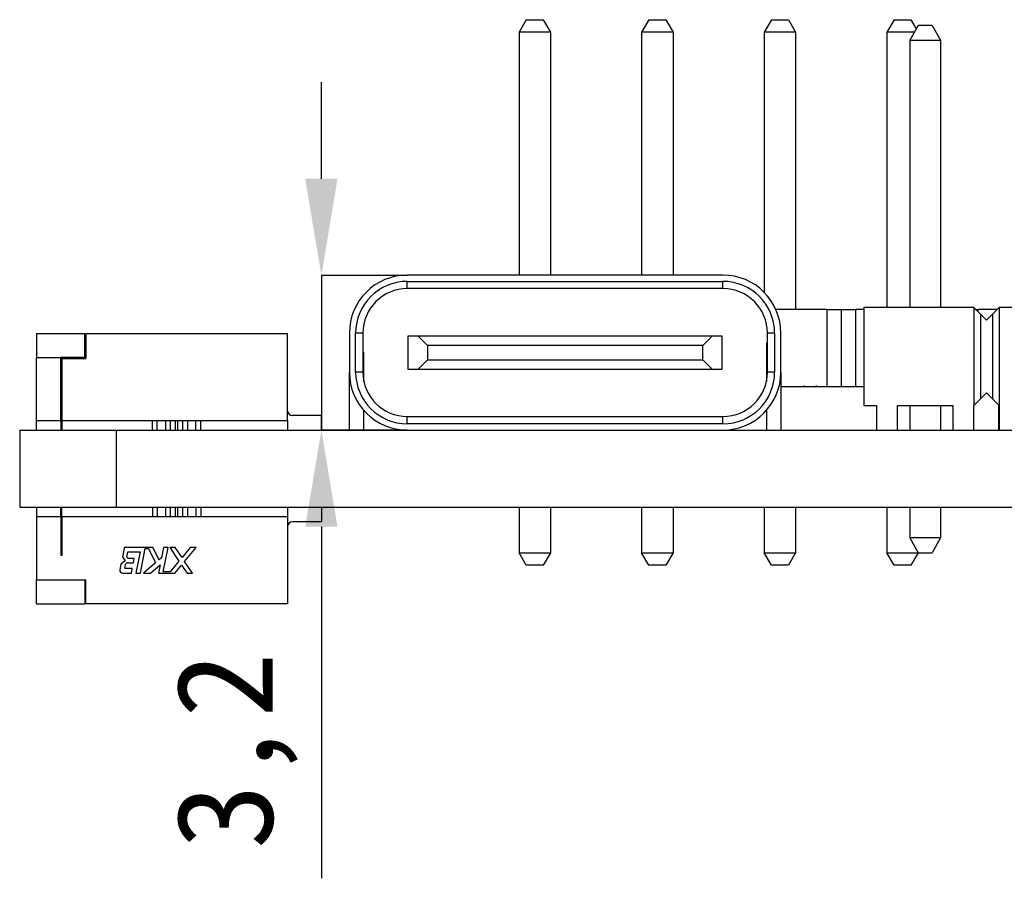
# Model space of a CAD drawing. Header units: millimetres. Extents: x 1707 to 1854, y 2274 to 2502.
# Tile 7 of 22: x 1714 to 1734, y 2331 to 2349. Entities that reach past the tile are written whole.
import ezdxf

# ---------------------------------------------------------------- set-up
doc = ezdxf.new("R2010")
doc.units = ezdxf.units.MM
doc.styles.add('黑体高度2mm', font='simhei.ttf', dxfattribs={"height": 2})
doc.dimstyles.new('红色高度2mm', dxfattribs={"dimtxt": 2, "dimasz": 2, "dimexe": 0, "dimexo": 0, "dimtad": 1, "dimdec": 1, "dimtxsty": '黑体高度2mm', "dimcen": 2.5, "dimclrd": 1, "dimclre": 1, "dimclrt": 1, "dimadec": 0, "dimazin": 0, "dimtfac": 1, "dimtdec": 1, "dimtmove": 0, "dimatfit": 3, "dimfxl": 1, "dimarcsym": 0})

# ---------------------------------------------------------------- blocks, each defined once
blk = doc.blocks.new('*D44')
at = {"color": 1, "lineweight": -2, "transparency": 16777216}
for p, q in [((1719.834, 2345.759), (1719.834, 2347.759)), ((1721.614, 2343.759), (1719.834, 2343.759)), ((1719.834, 2343.759), (1719.834, 2340.555)), ((1721.614, 2340.555), (1719.834, 2340.555)), ((1719.834, 2338.555), (1719.834, 2331.271))]:
    blk.add_line(p, q, dxfattribs=at)
at = {"color": 1, "transparency": 16777216}
for points in [[(1719.5, 2345.759), (1720.167, 2345.759), (1719.834, 2343.759)], [(1719.5, 2338.555), (1720.167, 2338.555), (1719.834, 2340.555)]]:
    blk.add_solid(points, dxfattribs=at)
at = {"layer": 'Defpoints', "color": 0, "transparency": 16777216}
for p in [(1721.614, 2343.759), (1719.834, 2340.555), (1721.614, 2340.555)]:
    blk.add_point(p, dxfattribs=at)
at = {"color": 1, "transparency": 16777216, "insert": (1718.085, 2333.913), "char_height": 2, "attachment_point": 5, "rotation": 90, "style": '黑体高度2mm'}
blk.add_mtext('3,2', dxfattribs=at)

msp = doc.modelspace()

# ---------------------------------------------------------------- linework, layer by layer
at = {"color": 7, "linetype": 'Continuous', "lineweight": 25}
for p, q in [((1724.079, 2349.055), (1723.929, 2348.795)), ((1724.079, 2349.055), (1724.429, 2349.055)), ((1724.429, 2349.055), (1724.579, 2348.795)), ((1726.619, 2349.055), (1726.469, 2348.795)), ((1726.619, 2349.055), (1726.969, 2349.055)), ((1726.969, 2349.055), (1727.119, 2348.795)), ((1729.159, 2349.055), (1729.009, 2348.795)), ((1729.159, 2349.055), (1729.509, 2349.055)), ((1729.509, 2349.055), (1729.659, 2348.795)), ((1731.699, 2349.055), (1731.549, 2348.795)), ((1731.699, 2349.055), (1732.049, 2349.055)), ((1732.049, 2349.055), (1732.159, 2348.864)), ((1732.201, 2348.937), (1732.026, 2348.632)), ((1732.486, 2348.937), (1732.201, 2348.937)), ((1732.486, 2348.937), (1732.661, 2348.632)), ((1724.579, 2348.795), (1723.929, 2348.795)), ((1723.929, 2348.795), (1723.929, 2343.765)), ((1724.579, 2348.795), (1724.579, 2343.765)), ((1726.469, 2348.795), (1726.469, 2343.765)), ((1727.119, 2348.795), (1726.469, 2348.795)), ((1727.119, 2348.795), (1727.119, 2343.765)), ((1729.659, 2348.795), (1729.009, 2348.795)), ((1729.009, 2348.795), (1729.009, 2343.407)), ((1729.659, 2348.795), (1729.659, 2343.055)), ((1731.549, 2348.795), (1731.549, 2343.095)), ((1732.12, 2348.795), (1731.549, 2348.795)), ((1732.026, 2348.632), (1732.661, 2348.632)), ((1732.026, 2348.632), (1732.026, 2343.095)), ((1732.661, 2348.632), (1732.661, 2343.095)), ((1728.154, 2343.765), (1721.614, 2343.765)), ((1721.614, 2343.485), (1721.614, 2343.635)), ((1721.614, 2343.635), (1728.154, 2343.635)), ((1728.154, 2343.485), (1728.154, 2343.635)), ((1728.154, 2343.485), (1721.614, 2343.485)), ((1731.074, 2343.095), (1731.074, 2341.063)), ((1733.349, 2343.095), (1731.074, 2343.095)), ((1733.349, 2343.095), (1733.349, 2341.063)), ((1733.487, 2342.958), (1733.349, 2343.095)), ((1733.878, 2343.095), (1733.741, 2342.958)), ((1733.878, 2343.095), (1733.878, 2341.063)), ((1735.889, 2343.095), (1733.878, 2343.095)), ((1730.304, 2343.055), (1729.249, 2343.055)), ((1730.304, 2343.055), (1730.304, 2341.455)), ((1730.304, 2343.055), (1730.604, 2343.055)), ((1730.604, 2343.055), (1730.604, 2341.455)), ((1730.604, 2343.055), (1730.904, 2343.055)), ((1730.904, 2341.455), (1730.904, 2343.055)), ((1731.074, 2343.055), (1730.904, 2343.055)), ((1733.389, 2343.055), (1733.444, 2343.055)), ((1733.444, 2343.001), (1733.444, 2343.055)), ((1733.838, 2343.055), (1733.444, 2343.055)), ((1733.487, 2342.958), (1733.487, 2341.2)), ((1733.614, 2342.831), (1733.487, 2342.958)), ((1733.741, 2342.958), (1733.614, 2342.831)), ((1733.741, 2342.958), (1733.741, 2341.2)), ((1713.934, 2342.555), (1714.936, 2342.555)), ((1713.934, 2342.555), (1713.934, 2342.055)), ((1714.936, 2342.055), (1714.936, 2342.555)), ((1714.956, 2342.555), (1714.956, 2342.035)), ((1714.956, 2342.555), (1719.134, 2342.555)), ((1719.134, 2340.755), (1719.134, 2342.555)), ((1720.414, 2342.565), (1720.414, 2341.755)), ((1720.694, 2342.565), (1720.544, 2342.565)), ((1720.544, 2341.755), (1720.544, 2342.565)), ((1720.694, 2342.565), (1720.694, 2341.755)), ((1721.634, 2341.81), (1721.634, 2342.51)), ((1721.634, 2342.51), (1721.834, 2342.51)), ((1722.034, 2342.31), (1721.834, 2342.51)), ((1721.834, 2342.51), (1727.934, 2342.51)), ((1727.934, 2342.51), (1727.734, 2342.31)), ((1727.934, 2342.51), (1728.134, 2342.51)), ((1728.134, 2342.51), (1728.134, 2341.81)), ((1729.074, 2341.755), (1729.074, 2342.565)), ((1729.224, 2342.565), (1729.074, 2342.565)), ((1729.224, 2342.565), (1729.224, 2341.755)), ((1729.354, 2341.755), (1729.354, 2342.565)), ((1722.034, 2342.31), (1722.034, 2342.01)), ((1727.734, 2342.31), (1722.034, 2342.31)), ((1727.734, 2342.01), (1727.734, 2342.31)), ((1729.074, 2342.355), (1729.054, 2342.355)), ((1729.054, 2342.355), (1729.054, 2341.955)), ((1720.714, 2342.16), (1720.694, 2342.16)), ((1720.714, 2341.564), (1720.714, 2342.16)), ((1713.934, 2340.755), (1713.934, 2342.055)), ((1713.934, 2342.055), (1714.434, 2342.055)), ((1714.434, 2340.755), (1714.434, 2342.055)), ((1714.936, 2342.055), (1714.434, 2342.055)), ((1714.454, 2342.035), (1714.454, 2340.755)), ((1714.454, 2342.035), (1714.956, 2342.035)), ((1714.936, 2342.055), (1714.956, 2342.055)), ((1721.834, 2341.81), (1722.034, 2342.01)), ((1722.034, 2342.01), (1727.734, 2342.01)), ((1727.734, 2342.01), (1727.934, 2341.81)), ((1729.054, 2341.955), (1729.054, 2341.564)), ((1729.054, 2341.955), (1729.074, 2341.955)), ((1720.414, 2340.555), (1720.414, 2341.755)), ((1720.694, 2341.755), (1720.544, 2341.755)), ((1721.834, 2341.81), (1721.634, 2341.81)), ((1727.934, 2341.81), (1721.834, 2341.81)), ((1728.134, 2341.81), (1727.934, 2341.81)), ((1729.224, 2341.755), (1729.074, 2341.755)), ((1729.354, 2341.755), (1729.354, 2340.555)), ((1714.454, 2341.555), (1714.434, 2341.555)), ((1729.834, 2341.48), (1729.834, 2341.455)), ((1729.835, 2341.48), (1729.835, 2341.455)), ((1730.088, 2341.48), (1730.088, 2341.455)), ((1729.354, 2341.455), (1731.074, 2341.455)), ((1733.487, 2341.2), (1733.614, 2341.327)), ((1733.614, 2341.327), (1733.741, 2341.2)), ((1731.074, 2341.063), (1731.338, 2341.063)), ((1731.338, 2341.063), (1731.338, 2340.555)), ((1731.769, 2341.063), (1732.918, 2341.063)), ((1731.769, 2340.555), (1731.769, 2341.063)), ((1732.026, 2341.063), (1732.026, 2340.555)), ((1732.661, 2341.063), (1732.661, 2340.555)), ((1732.918, 2341.063), (1732.918, 2340.555)), ((1733.349, 2341.063), (1733.487, 2341.2)), ((1733.349, 2340.555), (1733.349, 2341.063)), ((1733.741, 2341.2), (1733.878, 2341.063)), ((1733.865, 2341.076), (1733.865, 2340.555)), ((1733.878, 2341.063), (1733.878, 2340.555)), ((1714.454, 2340.902), (1714.434, 2340.902)), ((1719.834, 2340.855), (1719.234, 2340.855)), ((1719.834, 2340.555), (1719.834, 2340.855)), ((1720.714, 2340.555), (1720.714, 2340.961)), ((1729.054, 2340.961), (1729.054, 2340.555)), ((1713.934, 2340.755), (1714.434, 2340.755)), ((1713.934, 2340.555), (1713.934, 2340.755)), ((1714.434, 2340.755), (1714.434, 2340.555)), ((1714.434, 2340.755), (1714.454, 2340.755)), ((1714.454, 2340.755), (1719.134, 2340.755)), ((1714.454, 2340.755), (1714.454, 2340.555)), ((1716.334, 2340.555), (1716.334, 2340.755)), ((1716.434, 2340.555), (1716.434, 2340.755)), ((1716.609, 2340.555), (1716.609, 2340.755)), ((1716.709, 2340.555), (1716.709, 2340.755)), ((1716.809, 2340.555), (1716.809, 2340.755)), ((1716.859, 2340.555), (1716.859, 2340.755)), ((1716.959, 2340.755), (1716.959, 2340.555)), ((1717.059, 2340.755), (1717.059, 2340.555)), ((1717.234, 2340.555), (1717.234, 2340.755)), ((1717.334, 2340.555), (1717.334, 2340.755)), ((1719.134, 2340.755), (1719.134, 2340.555)), ((1721.614, 2340.685), (1721.614, 2340.835)), ((1721.614, 2340.835), (1728.154, 2340.835)), ((1728.154, 2340.685), (1721.614, 2340.685)), ((1728.154, 2340.685), (1728.154, 2340.835)), ((1713.584, 2340.555), (1713.584, 2338.955)), ((1713.584, 2340.555), (1715.584, 2340.555)), ((1715.584, 2340.555), (1715.584, 2338.955)), ((1715.584, 2340.555), (1721.614, 2340.555)), ((1721.409, 2340.573), (1721.409, 2340.555)), ((1721.614, 2340.555), (1728.154, 2340.555)), ((1728.154, 2340.555), (1741.508, 2340.555)), ((1728.359, 2340.573), (1728.359, 2340.555)), ((1713.584, 2338.955), (1715.584, 2338.955)), ((1713.934, 2338.955), (1713.934, 2338.755)), ((1714.434, 2338.755), (1714.434, 2338.955)), ((1714.454, 2338.755), (1714.454, 2338.955)), ((1715.584, 2338.955), (1781.184, 2338.955)), ((1716.334, 2338.955), (1716.334, 2338.755)), ((1716.434, 2338.955), (1716.434, 2338.755)), ((1716.609, 2338.755), (1716.609, 2338.955)), ((1716.709, 2338.755), (1716.709, 2338.955)), ((1716.809, 2338.755), (1716.809, 2338.955)), ((1716.859, 2338.755), (1716.859, 2338.955)), ((1716.959, 2338.955), (1716.959, 2338.755)), ((1717.059, 2338.955), (1717.059, 2338.755)), ((1717.234, 2338.955), (1717.234, 2338.755)), ((1717.334, 2338.955), (1717.334, 2338.755)), ((1719.134, 2338.955), (1719.134, 2338.755)), ((1719.834, 2338.955), (1719.834, 2338.655)), ((1723.929, 2338.955), (1723.929, 2338.015)), ((1724.579, 2338.955), (1724.579, 2338.015)), ((1726.469, 2338.955), (1726.469, 2338.015)), ((1727.119, 2338.955), (1727.119, 2338.015)), ((1729.009, 2338.955), (1729.009, 2338.015)), ((1729.659, 2338.955), (1729.659, 2338.015)), ((1731.549, 2338.955), (1731.549, 2338.015)), ((1732.026, 2338.955), (1732.026, 2338.32)), ((1732.661, 2338.955), (1732.661, 2338.32)), ((1713.934, 2338.755), (1713.934, 2337.455)), ((1714.434, 2338.755), (1713.934, 2338.755)), ((1714.434, 2338.755), (1714.434, 2337.955)), ((1714.434, 2338.755), (1714.454, 2338.755)), ((1714.454, 2338.608), (1714.434, 2338.608)), ((1714.454, 2338.755), (1714.454, 2337.955)), ((1719.134, 2338.755), (1714.454, 2338.755)), ((1719.134, 2338.755), (1719.134, 2336.955)), ((1719.834, 2338.655), (1719.234, 2338.655)), ((1732.026, 2338.32), (1732.201, 2338.015)), ((1732.661, 2338.32), (1732.026, 2338.32)), ((1732.661, 2338.32), (1732.486, 2338.015)), ((1715.745, 2338.104), (1715.711, 2337.927)), ((1716.345, 2338.126), (1715.772, 2338.126)), ((1715.806, 2337.93), (1715.826, 2338.033)), ((1715.826, 2338.033), (1716.078, 2338.033)), ((1716.078, 2338.033), (1715.993, 2337.592)), ((1716.086, 2337.592), (1716.185, 2338.105)), ((1716.185, 2338.105), (1716.251, 2338.105)), ((1716.251, 2338.105), (1716.4, 2337.805)), ((1716.473, 2337.867), (1716.345, 2338.126)), ((1716.565, 2338.126), (1716.524, 2337.91)), ((1716.559, 2337.616), (1716.658, 2338.126)), ((1716.658, 2338.126), (1716.565, 2338.126)), ((1716.806, 2338.126), (1716.692, 2338.126)), ((1716.692, 2338.126), (1716.884, 2337.84)), ((1716.947, 2337.916), (1716.806, 2338.126)), ((1717.118, 2338.126), (1716.947, 2337.916)), ((1717.001, 2337.836), (1717.238, 2338.126)), ((1717.238, 2338.126), (1717.118, 2338.126)), ((1723.929, 2338.015), (1724.579, 2338.015)), ((1724.079, 2337.755), (1723.929, 2338.015)), ((1724.579, 2338.015), (1724.429, 2337.755)), ((1726.469, 2338.015), (1727.119, 2338.015)), ((1726.619, 2337.755), (1726.469, 2338.015)), ((1727.119, 2338.015), (1726.969, 2337.755)), ((1729.009, 2338.015), (1729.659, 2338.015)), ((1729.159, 2337.755), (1729.009, 2338.015)), ((1729.659, 2338.015), (1729.509, 2337.755)), ((1731.549, 2338.015), (1732.199, 2338.015)), ((1731.699, 2337.755), (1731.549, 2338.015)), ((1732.199, 2338.015), (1732.049, 2337.755)), ((1732.199, 2338.02), (1732.199, 2338.015)), ((1732.201, 2338.015), (1732.486, 2338.015)), ((1714.454, 2337.955), (1714.434, 2337.955)), ((1715.77, 2337.85), (1715.682, 2337.779)), ((1715.711, 2337.927), (1715.77, 2337.85)), ((1715.814, 2337.805), (1715.939, 2337.805)), ((1715.957, 2337.898), (1715.833, 2337.898)), ((1715.939, 2337.805), (1715.957, 2337.898)), ((1716.4, 2337.805), (1716.148, 2337.592)), ((1716.524, 2337.91), (1716.473, 2337.867)), ((1716.884, 2337.84), (1716.7, 2337.616)), ((1717.165, 2337.592), (1717.001, 2337.836)), ((1715.682, 2337.779), (1715.659, 2337.659)), ((1715.715, 2337.592), (1715.898, 2337.592)), ((1715.759, 2337.685), (1715.776, 2337.773)), ((1715.916, 2337.685), (1715.759, 2337.685)), ((1715.898, 2337.592), (1715.916, 2337.685)), ((1715.993, 2337.592), (1716.086, 2337.592)), ((1716.148, 2337.592), (1716.292, 2337.592)), ((1716.292, 2337.592), (1716.495, 2337.764)), ((1716.495, 2337.764), (1716.462, 2337.592)), ((1716.462, 2337.592), (1716.801, 2337.592)), ((1716.7, 2337.616), (1716.559, 2337.616)), ((1716.801, 2337.592), (1716.938, 2337.76)), ((1716.938, 2337.76), (1717.051, 2337.592)), ((1717.051, 2337.592), (1717.165, 2337.592)), ((1724.429, 2337.755), (1724.079, 2337.755)), ((1726.969, 2337.755), (1726.619, 2337.755)), ((1729.509, 2337.755), (1729.159, 2337.755)), ((1732.049, 2337.755), (1731.699, 2337.755)), ((1713.934, 2337.455), (1714.956, 2337.455)), ((1713.934, 2336.955), (1713.934, 2337.455)), ((1714.936, 2337.455), (1714.936, 2336.955)), ((1714.956, 2336.955), (1714.956, 2337.455)), ((1713.934, 2336.955), (1714.936, 2336.955)), ((1719.134, 2336.955), (1714.956, 2336.955))]:
    msp.add_line(p, q, dxfattribs=at)
at = {"color": 7, "linetype": 'Continuous', "lineweight": 25, "flags": 128}
for points in [[(1719.134, 2340.561), (1719.145, 2340.559), (1719.184, 2340.555)], [(1719.184, 2338.955), (1719.145, 2338.951), (1719.134, 2338.949)]]:
    msp.add_lwpolyline(points, dxfattribs=at)
at = {"color": 7, "linetype": 'Continuous', "lineweight": 25}
for centre, radius, start, end in [((1721.614, 2342.565), 1.2, 90, 180), ((1728.154, 2342.565), 1.2, 0, 90), ((1721.614, 2342.565), 1.07, 90, 180), ((1728.154, 2342.565), 1.07, 0, 90), ((1721.614, 2342.565), 0.92, 90, 180), ((1728.154, 2342.565), 0.92, 0, 90), ((1721.614, 2341.755), 1.2, 180, 270), ((1721.614, 2341.755), 1.07, 180, 270), ((1721.614, 2341.755), 0.92, 180, 270), ((1728.154, 2341.755), 1.07, 270, 0), ((1728.154, 2341.755), 0.92, 270, 0), ((1728.154, 2341.755), 1.2, 270, 0), ((1719.234, 2340.955), 0.1, 180, 270), ((1719.234, 2338.555), 0.1, 90, 180), ((1715.772, 2338.099), 0.027, 90, 169.033), ((1715.814, 2337.766), 0.039, 90, 169.033), ((1715.833, 2337.925), 0.027, 169.033, 270), ((1715.715, 2337.649), 0.057, 169.033, 270)]:
    msp.add_arc(centre, radius, start, end, dxfattribs=at)

# ---------------------------------------------------------------- dimensions: what is measured, and where the dimension line sits
at = {"color": 3}
dim = msp.add_linear_dim(base=(1719.834, 2340.555), p1=(1721.614, 2343.759), p2=(1721.614, 2340.555), angle=90, dimstyle='红色高度2mm', dxfattribs=at)
dim.commit()
dim.dimension.update_dxf_attribs({"geometry": '*D44', "text_midpoint": (1718.085, 2333.913)})

doc.saveas('drawing.dxf')
